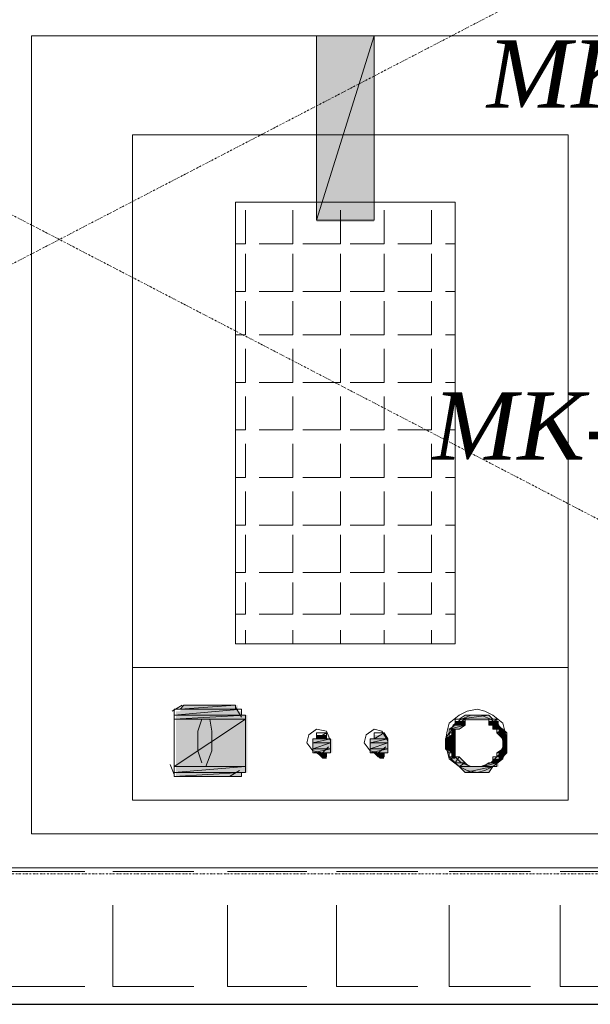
# Model space of a CAD drawing. Header units: millimetres. Extents: x 140304 to 319987, y -10756 to 142544.
# Tile 99 of 203: x 147311 to 147738, y 87578 to 88316. Entities that reach past the tile are written whole.
import ezdxf

# ---------------------------------------------------------------- set-up
doc = ezdxf.new("R2010")
doc.units = ezdxf.units.MM
doc.header["$LTSCALE"] = 10
doc.header["$PDMODE"] = 35
doc.header["$PDSIZE"] = -1000
doc.linetypes.add('DASHDOT', pattern=[1, 0.5, -0.25, 0, -0.25])
doc.layers.get('0').update_dxf_attribs({"linetype": 'CONTINUOUS'})
doc.layers.get('Defpoints').update_dxf_attribs({"color": 253, "linetype": 'CONTINUOUS'})
doc.layers.add('A wall', color=1, linetype='CONTINUOUS', lineweight=15)
doc.layers.add('EQUIPMENT', color=13, linetype='CONTINUOUS', lineweight=18)
doc.layers.add('H', color=7, linetype='CONTINUOUS', lineweight=53, true_color=0x0000d1)
doc.layers.add('hatch', color=7, linetype='CONTINUOUS', lineweight=0, true_color=0x919191)
doc.layers.add('TEXT', color=150, linetype='CONTINUOUS')
doc.styles.get("Standard").update_dxf_attribs({"font": 'verdana.ttf'})
doc.dimstyles.new('LBF 50', dxfattribs={"dimscale": 25, "dimtxt": 1.75, "dimasz": 1.75, "dimexe": 1, "dimexo": 1, "dimgap": 1, "dimtad": 1, "dimdec": 0, "dimrnd": 5, "dimzin": 12, "dimdsep": 46, "dimtxsty": 'Standard', "dimblk": 'CLOSEDBLANK', "dimcen": 0, "dimclrd": 256, "dimclre": 256, "dimclrt": 256, "dimadec": 0, "dimazin": 3, "dimtfac": 1, "dimtdec": 0, "dimtofl": 0, "dimtmove": 0, "dimatfit": 3, "dimldrblk": 'CLOSEDBLANK', "dimfxl": 0.18, "dimtolj": 1, "dimtzin": 0, "dimlwd": -1, "dimlwe": -1, "dimarcsym": 0})

# ---------------------------------------------------------------- blocks, each defined once
blk = doc.blocks.new('_ClosedBlank')
at = {"color": 0, "linetype": 'ByBlock', "lineweight": -2}
for p, q in [((-1, 0.167), (0, 0)), ((-1, 0.167), (-1, -0.167)), ((0, 0), (-1, -0.167))]:
    blk.add_line(p, q, dxfattribs=at)
blk = doc.blocks.new('*D303')
at = {"layer": 'Defpoints', "color": 0, "ltscale": 0.25, "transparency": 16777216}
for p in [(147319.43, 88350.8), (147319.43, 88303.68), (148156.09, 88303.68)]:
    blk.add_point(p, dxfattribs=at)
at = {"layer": 'EQUIPMENT', "ltscale": 0.25, "transparency": 16777216}
for p, q in [((147319.43, 88328.68), (147319.43, 88375.8)), ((148156.09, 88328.68), (148156.09, 88375.8)), ((148112.34, 88350.8), (147363.18, 88350.8))]:
    blk.add_line(p, q, dxfattribs=at)
at = {"layer": 'EQUIPMENT', "ltscale": 0.25, "transparency": 16777216, "xscale": 43.75, "yscale": 43.75, "zscale": 43.75, "rotation": 180}
blk.add_blockref('_ClosedBlank', (147319.43, 88350.8), dxfattribs=at)
at = {"layer": 'EQUIPMENT', "ltscale": 0.25, "transparency": 16777216, "xscale": 43.75, "yscale": 43.75, "zscale": 43.75}
blk.add_blockref('_ClosedBlank', (148156.09, 88350.8), dxfattribs=at)
at = {"layer": 'EQUIPMENT', "ltscale": 0.25, "transparency": 16777216, "insert": (147737.76, 88398.67), "char_height": 43.75, "attachment_point": 5}
blk.add_mtext('\\A1;835', dxfattribs=at)

msp = doc.modelspace()

# ---------------------------------------------------------------- hatches: boundary and pattern name
at = {"layer": 'H', "linetype": 'Continuous'}
for points in [[(147533, 88164.27), (147533, 88303.68), (147576.05, 88303.68), (147576.05, 88164.27), (147533, 88164.27)], [(147430.67, 87797.93), (147433.62, 87802.39), (147473.72, 87802.39), (147473.72, 87797.93), (147430.67, 87797.93)], [(147427.73, 87794.99), (147427.73, 87797.93), (147476.66, 87797.93), (147476.66, 87794.99), (147427.73, 87794.99)], [(147427.73, 87790.53), (147427.73, 87794.99), (147481.12, 87794.99), (147481.12, 87790.53), (147427.73, 87790.53)], [(147641.29, 87790.53), (147644.24, 87794.99), (147662.06, 87794.99), (147665.01, 87790.53), (147641.29, 87790.53)], [(147427.73, 87756.39), (147427.73, 87790.53), (147481.12, 87790.53), (147481.12, 87756.39), (147427.73, 87756.39)], [(147633.9, 87784.56), (147636.84, 87787.5), (147644.24, 87787.5), (147641.29, 87784.56), (147633.9, 87784.56)], [(147636.84, 87787.5), (147636.84, 87790.53), (147644.24, 87790.53), (147644.24, 87787.5), (147636.84, 87787.5)], [(147662.06, 87787.5), (147662.06, 87790.53), (147669.46, 87790.53), (147669.46, 87787.5), (147662.06, 87787.5)], [(147665.01, 87784.56), (147665.01, 87787.5), (147669.46, 87787.5), (147672.4, 87784.56), (147665.01, 87784.56)], [(147533, 87777.16), (147533, 87780.1), (147540.4, 87780.1), (147540.4, 87777.16), (147533, 87777.16)], [(147576.05, 87777.16), (147576.05, 87780.1), (147583.45, 87780.1), (147586.39, 87777.16), (147576.05, 87777.16)], [(147629.44, 87777.16), (147633.9, 87780.1), (147636.84, 87780.1), (147636.84, 87777.16), (147629.44, 87777.16)], [(147633.9, 87780.1), (147633.9, 87784.56), (147636.84, 87784.56), (147636.84, 87780.1), (147633.9, 87780.1)], [(147669.46, 87780.1), (147669.46, 87784.56), (147672.4, 87784.56), (147675.35, 87780.1), (147669.46, 87780.1)], [(147672.4, 87777.16), (147669.46, 87780.1), (147675.35, 87780.1), (147675.35, 87777.16), (147672.4, 87777.16)], [(147530.06, 87772.71), (147530.06, 87777.16), (147544.85, 87777.16), (147544.85, 87772.71), (147530.06, 87772.71)], [(147530.06, 87769.76), (147530.06, 87772.71), (147544.85, 87772.71), (147544.85, 87769.76), (147530.06, 87769.76)], [(147573.02, 87772.71), (147573.02, 87777.16), (147586.39, 87777.16), (147586.39, 87772.71), (147573.02, 87772.71)], [(147573.02, 87769.76), (147573.02, 87772.71), (147586.39, 87772.71), (147586.39, 87769.76), (147573.02, 87769.76)], [(147629.44, 87772.71), (147629.44, 87777.16), (147636.84, 87777.16), (147636.84, 87772.71), (147629.44, 87772.71)], [(147629.44, 87769.76), (147629.44, 87772.71), (147636.84, 87772.71), (147636.84, 87769.76), (147629.44, 87769.76)], [(147672.4, 87772.71), (147672.4, 87777.16), (147675.35, 87777.16), (147675.35, 87772.71), (147672.4, 87772.71)], [(147672.4, 87769.76), (147672.4, 87772.71), (147675.35, 87772.71), (147675.35, 87769.76), (147672.4, 87769.76)], [(147530.06, 87766.74), (147530.06, 87769.76), (147544.85, 87769.76), (147544.85, 87766.74), (147530.06, 87766.74)], [(147537.45, 87762.28), (147533, 87766.74), (147540.4, 87766.74), (147540.4, 87762.28), (147537.45, 87762.28)], [(147573.02, 87766.74), (147573.02, 87769.76), (147586.39, 87769.76), (147586.39, 87766.74), (147573.02, 87766.74)], [(147580.5, 87762.28), (147576.05, 87766.74), (147583.45, 87766.74), (147583.45, 87762.28), (147580.5, 87762.28)], [(147633.9, 87766.74), (147629.44, 87769.76), (147636.84, 87769.76), (147636.84, 87766.74), (147633.9, 87766.74)], [(147633.9, 87762.28), (147633.9, 87766.74), (147636.84, 87766.74), (147636.84, 87762.28), (147633.9, 87762.28)], [(147669.46, 87766.74), (147672.4, 87769.76), (147675.35, 87769.76), (147675.35, 87766.74), (147669.46, 87766.74)], [(147669.46, 87762.28), (147669.46, 87766.74), (147675.35, 87766.74), (147672.4, 87762.28), (147669.46, 87762.28)], [(147636.84, 87759.34), (147633.9, 87762.28), (147641.29, 87762.28), (147644.24, 87759.34), (147636.84, 87759.34)], [(147641.29, 87756.39), (147636.84, 87759.34), (147644.24, 87759.34), (147647.18, 87756.39), (147641.29, 87756.39)], [(147659.04, 87756.39), (147662.06, 87759.34), (147669.46, 87759.34), (147669.46, 87756.39), (147659.04, 87756.39)], [(147665.01, 87759.34), (147665.01, 87762.28), (147672.4, 87762.28), (147669.46, 87759.34), (147665.01, 87759.34)], [(147427.73, 87751.94), (147427.73, 87756.39), (147481.12, 87756.39), (147481.12, 87751.94), (147427.73, 87751.94)], [(147427.73, 87748.99), (147427.73, 87751.94), (147476.66, 87751.94), (147476.66, 87748.99), (147427.73, 87748.99)], [(147644.24, 87751.94), (147641.29, 87756.39), (147665.01, 87756.39), (147662.06, 87751.94), (147644.24, 87751.94)]]:
    msp.add_hatch(color=256, dxfattribs=at).paths.add_polyline_path(points)

# ---------------------------------------------------------------- linework, layer by layer
msp.add_lwpolyline([(144273.19, 87578.39), (155534.29, 87578.39)])
at = {"layer": 'A wall', "ltscale": 0.25}
for points in [[(152566.57, 87680.72), (141919.52, 87680.72)], [(141817.19, 87578.39), (152566.57, 87578.39)]]:
    msp.add_lwpolyline(points, dxfattribs=at)
at = {"layer": 'EQUIPMENT', "color": 6, "linetype": 'DASHDOT', "ltscale": 0.25}
for p, q in [((146425.28, 87676.18), (148255.28, 88626.18)), ((146425.28, 88626.18), (148255.28, 87676.18))]:
    msp.add_line(p, q, dxfattribs=at)
msp.add_lwpolyline([(148255.28, 88626.18), (148255.28, 87676.18), (146425.28, 87676.18), (146425.28, 88626.18)], close=True, dxfattribs=at)
at = {"layer": 'EQUIPMENT'}
for points in [[(148155.87, 88303.68), (147319.43, 88303.68)], [(147319.43, 88303.68), (147319.43, 87705.95)], [(147533, 88165.7), (147576.05, 88303.68)], [(147533, 88165.7), (147576.05, 88303.68)], [(147576.05, 88303.68), (147533, 88303.68)], [(147533, 88303.68), (147533, 88165.7)], [(147576.05, 88303.68), (147576.05, 88165.7)], [(147721.34, 88229.52), (147395.11, 88229.52)], [(147395.11, 88229.52), (147395.11, 87731.17)], [(147721.34, 87731.17), (147721.34, 88229.52)], [(147636.84, 88179.07), (147472.21, 88179.07)], [(147472.21, 88179.07), (147472.21, 87848.38)], [(147636.84, 87848.38), (147636.84, 88179.07)], [(147479.61, 88147.96), (147479.61, 88173.1)], [(147515.17, 88147.96), (147515.17, 88173.1)], [(147550.82, 88147.96), (147550.82, 88173.1)], [(147583.45, 88147.96), (147583.45, 88173.1)], [(147619.01, 88147.96), (147619.01, 88173.1)], [(147576.05, 88165.7), (147533, 88165.7)], [(147479.61, 88147.96), (147472.21, 88147.96)], [(147515.17, 88147.96), (147490.03, 88147.96)], [(147550.82, 88147.96), (147522.66, 88147.96)], [(147583.45, 88147.96), (147558.22, 88147.96)], [(147619.01, 88147.96), (147593.79, 88147.96)], [(147636.84, 88147.96), (147629.44, 88147.96)], [(147479.61, 88112.31), (147479.61, 88140.47)], [(147515.17, 88112.31), (147515.17, 88140.47)], [(147550.82, 88112.31), (147550.82, 88140.47)], [(147583.45, 88112.31), (147583.45, 88140.47)], [(147619.01, 88112.31), (147619.01, 88140.47)], [(147479.61, 88112.31), (147472.21, 88112.31)], [(147515.17, 88112.31), (147490.03, 88112.31)], [(147550.82, 88112.31), (147522.66, 88112.31)], [(147583.45, 88112.31), (147558.22, 88112.31)], [(147619.01, 88112.31), (147593.79, 88112.31)], [(147636.84, 88112.31), (147629.44, 88112.31)], [(147479.61, 88079.68), (147479.61, 88104.91)], [(147515.17, 88079.68), (147515.17, 88104.91)], [(147550.82, 88079.68), (147550.82, 88104.91)], [(147583.45, 88079.68), (147583.45, 88104.91)], [(147619.01, 88079.68), (147619.01, 88104.91)], [(147479.61, 88079.68), (147472.21, 88079.68)], [(147515.17, 88079.68), (147490.03, 88079.68)], [(147550.82, 88079.68), (147522.66, 88079.68)], [(147583.45, 88079.68), (147558.22, 88079.68)], [(147619.01, 88079.68), (147593.79, 88079.68)], [(147636.84, 88079.68), (147629.44, 88079.68)], [(147479.61, 88044.12), (147479.61, 88069.34)], [(147515.17, 88044.12), (147515.17, 88069.34)], [(147550.82, 88044.12), (147550.82, 88069.34)], [(147583.45, 88044.12), (147583.45, 88069.34)], [(147619.01, 88044.12), (147619.01, 88069.34)], [(147479.61, 88044.12), (147472.21, 88044.12)], [(147515.17, 88044.12), (147490.03, 88044.12)], [(147550.82, 88044.12), (147522.66, 88044.12)], [(147583.45, 88044.12), (147558.22, 88044.12)], [(147619.01, 88044.12), (147593.79, 88044.12)], [(147636.84, 88044.12), (147629.44, 88044.12)], [(147479.61, 88008.55), (147479.61, 88033.69)], [(147515.17, 88008.55), (147515.17, 88033.69)], [(147550.82, 88008.55), (147550.82, 88033.69)], [(147583.45, 88008.55), (147583.45, 88033.69)], [(147619.01, 88008.55), (147619.01, 88033.69)], [(147479.61, 88008.55), (147472.21, 88008.55)], [(147515.17, 88008.55), (147490.03, 88008.55)], [(147550.82, 88008.55), (147522.66, 88008.55)], [(147583.45, 88008.55), (147558.22, 88008.55)], [(147619.01, 88008.55), (147593.79, 88008.55)], [(147636.84, 88008.55), (147629.44, 88008.55)], [(147479.61, 87972.9), (147479.61, 87998.13)], [(147515.17, 87972.9), (147515.17, 87998.13)], [(147550.82, 87972.9), (147550.82, 87998.13)], [(147583.45, 87972.9), (147583.45, 87998.13)], [(147619.01, 87972.9), (147619.01, 87998.13)], [(147479.61, 87972.9), (147472.21, 87972.9)], [(147515.17, 87972.9), (147490.03, 87972.9)], [(147550.82, 87972.9), (147522.66, 87972.9)], [(147583.45, 87972.9), (147558.22, 87972.9)], [(147619.01, 87972.9), (147593.79, 87972.9)], [(147636.84, 87972.9), (147629.44, 87972.9)], [(147479.61, 87937.34), (147479.61, 87962.56)], [(147515.17, 87937.34), (147515.17, 87962.56)], [(147550.82, 87937.34), (147550.82, 87962.56)], [(147583.45, 87937.34), (147583.45, 87962.56)], [(147619.01, 87937.34), (147619.01, 87962.56)], [(147479.61, 87937.34), (147472.21, 87937.34)], [(147515.17, 87937.34), (147490.03, 87937.34)], [(147550.82, 87937.34), (147522.66, 87937.34)], [(147583.45, 87937.34), (147558.22, 87937.34)], [(147619.01, 87937.34), (147593.79, 87937.34)], [(147636.84, 87937.34), (147629.44, 87937.34)], [(147479.61, 87901.77), (147479.61, 87929.94)], [(147515.17, 87901.77), (147515.17, 87929.94)], [(147550.82, 87901.77), (147550.82, 87929.94)], [(147583.45, 87901.77), (147583.45, 87929.94)], [(147619.01, 87901.77), (147619.01, 87929.94)], [(147479.61, 87901.77), (147472.21, 87901.77)], [(147515.17, 87901.77), (147490.03, 87901.77)], [(147550.82, 87901.77), (147522.66, 87901.77)], [(147583.45, 87901.77), (147558.22, 87901.77)], [(147619.01, 87901.77), (147593.79, 87901.77)], [(147636.84, 87901.77), (147629.44, 87901.77)], [(147479.61, 87870.58), (147479.61, 87894.29)], [(147515.17, 87870.58), (147515.17, 87894.29)], [(147550.82, 87870.58), (147550.82, 87894.29)], [(147583.45, 87870.58), (147583.45, 87894.29)], [(147619.01, 87870.58), (147619.01, 87894.29)], [(147479.61, 87870.58), (147472.21, 87870.58)], [(147515.17, 87870.58), (147490.03, 87870.58)], [(147550.82, 87870.58), (147522.66, 87870.58)], [(147583.45, 87870.58), (147558.22, 87870.58)], [(147619.01, 87870.58), (147593.79, 87870.58)], [(147636.84, 87870.58), (147629.44, 87870.58)], [(147479.61, 87848.38), (147479.61, 87858.72)], [(147515.17, 87848.38), (147515.17, 87858.72)], [(147550.82, 87848.38), (147550.82, 87858.72)], [(147583.45, 87848.38), (147583.45, 87858.72)], [(147619.01, 87848.38), (147619.01, 87858.72)], [(147472.21, 87848.38), (147636.84, 87848.38)], [(147395.11, 87830.55), (147721.34, 87830.55)], [(147432.19, 87802.39), (147424.7, 87797.93)], [(147430.67, 87799.36), (147472.21, 87802.39)], [(147430.67, 87799.36), (147472.21, 87802.39)], [(147433.62, 87802.39), (147430.67, 87799.36)], [(147472.21, 87802.39), (147433.62, 87802.39)], [(147469.27, 87802.39), (147433.62, 87802.39)], [(147433.62, 87802.39), (147469.27, 87802.39)], [(147469.27, 87802.39), (147433.62, 87802.39)], [(147433.62, 87802.39), (147472.21, 87802.39)], [(147469.27, 87802.39), (147433.62, 87802.39)], [(147472.21, 87802.39), (147469.27, 87802.39)], [(147472.21, 87802.39), (147472.21, 87799.36)], [(147426.22, 87794.99), (147476.66, 87799.36)], [(147426.22, 87794.99), (147476.66, 87799.36)], [(147476.66, 87799.36), (147426.22, 87799.36)], [(147426.22, 87799.36), (147426.22, 87794.99)], [(147476.66, 87799.36), (147426.22, 87799.36)], [(147426.22, 87799.36), (147430.67, 87799.36)], [(147426.22, 87799.36), (147476.66, 87799.36)], [(147476.66, 87799.36), (147426.22, 87799.36)], [(147426.22, 87791.96), (147479.61, 87794.99)], [(147426.22, 87791.96), (147479.61, 87794.99)], [(147479.61, 87794.99), (147426.22, 87794.99)], [(147426.22, 87794.99), (147426.22, 87791.96)], [(147479.61, 87794.99), (147426.22, 87794.99)], [(147426.22, 87794.99), (147479.61, 87794.99)], [(147426.22, 87794.99), (147479.61, 87794.99)], [(147479.61, 87794.99), (147426.22, 87794.99)], [(147476.66, 87794.99), (147426.22, 87794.99)], [(147426.22, 87794.99), (147476.66, 87794.99)], [(147476.66, 87794.99), (147426.22, 87794.99)], [(147426.22, 87794.99), (147479.61, 87794.99)], [(147476.66, 87794.99), (147426.22, 87794.99)], [(147430.67, 87799.36), (147476.66, 87799.36)], [(147472.21, 87799.36), (147430.67, 87799.36)], [(147430.67, 87799.36), (147472.21, 87799.36)], [(147430.67, 87799.36), (147472.21, 87799.36)], [(147472.21, 87799.36), (147430.67, 87799.36)], [(147472.21, 87799.36), (147430.67, 87799.36)], [(147430.67, 87799.36), (147472.21, 87799.36)], [(147472.21, 87799.36), (147430.67, 87799.36)], [(147430.67, 87799.36), (147476.66, 87799.36)], [(147472.21, 87799.36), (147430.67, 87799.36)], [(147476.66, 87793.47), (147472.21, 87800.87)], [(147472.21, 87799.36), (147472.21, 87799.36)], [(147472.21, 87799.36), (147472.21, 87799.36)], [(147476.66, 87799.36), (147472.21, 87799.36)], [(147476.66, 87799.36), (147476.66, 87794.99)], [(147476.66, 87799.36), (147476.66, 87799.36)], [(147479.61, 87794.99), (147476.66, 87794.99)], [(147479.61, 87794.99), (147479.61, 87791.96)], [(147479.61, 87794.99), (147479.61, 87794.99)], [(147479.61, 87794.99), (147479.61, 87794.99)], [(147639.78, 87794.99), (147632.38, 87789.02)], [(147645.75, 87797.93), (147639.78, 87794.99)], [(147639.78, 87791.96), (147662.06, 87794.99)], [(147639.78, 87791.96), (147662.06, 87794.99)], [(147644.24, 87794.99), (147639.78, 87791.96)], [(147648.69, 87794.99), (147641.29, 87791.96)], [(147662.06, 87794.99), (147644.24, 87794.99)], [(147662.06, 87794.99), (147644.24, 87794.99)], [(147644.24, 87794.99), (147657.61, 87794.99)], [(147644.24, 87794.99), (147657.61, 87794.99)], [(147647.18, 87794.99), (147644.24, 87794.99)], [(147653.15, 87799.36), (147645.75, 87797.93)], [(147657.61, 87794.99), (147647.18, 87794.99)], [(147657.61, 87794.99), (147647.18, 87794.99)], [(147647.18, 87794.99), (147654.58, 87794.99)], [(147647.18, 87794.99), (147654.58, 87794.99)], [(147650.21, 87794.99), (147647.18, 87794.99)], [(147656.09, 87794.99), (147648.69, 87794.99)], [(147654.58, 87794.99), (147650.21, 87794.99)], [(147659.04, 87797.93), (147653.15, 87799.36)], [(147654.58, 87794.99), (147657.61, 87794.99)], [(147663.49, 87791.96), (147656.09, 87794.99)], [(147657.61, 87794.99), (147662.06, 87794.99)], [(147665.01, 87794.99), (147659.04, 87797.93)], [(147662.06, 87794.99), (147665.01, 87791.96)], [(147672.4, 87789.02), (147665.01, 87794.99)], [(147426.22, 87756.39), (147479.61, 87791.96)], [(147426.22, 87756.39), (147479.61, 87791.96)], [(147479.61, 87791.96), (147426.22, 87791.96)], [(147426.22, 87791.96), (147426.22, 87756.39)], [(147479.61, 87791.96), (147426.22, 87791.96)], [(147426.22, 87791.96), (147426.22, 87756.39)], [(147446.98, 87791.96), (147444.04, 87783.05)], [(147452.95, 87791.96), (147446.98, 87791.96)], [(147454.38, 87783.05), (147452.95, 87791.96)], [(147479.61, 87791.96), (147479.61, 87756.39)], [(147479.61, 87756.39), (147479.61, 87791.96)], [(147632.38, 87789.02), (147630.87, 87783.05)], [(147632.38, 87784.56), (147644.24, 87787.5)], [(147632.38, 87784.56), (147644.24, 87787.5)], [(147636.84, 87787.5), (147632.38, 87784.56)], [(147635.32, 87787.5), (147632.38, 87780.1)], [(147641.29, 87791.96), (147635.32, 87787.5)], [(147636.84, 87787.5), (147644.24, 87791.96)], [(147636.84, 87787.5), (147644.24, 87791.96)], [(147644.24, 87791.96), (147636.84, 87791.96)], [(147636.84, 87791.96), (147636.84, 87787.5)], [(147644.24, 87791.96), (147636.84, 87791.96)], [(147636.84, 87791.96), (147647.18, 87791.96)], [(147636.84, 87791.96), (147647.18, 87791.96)], [(147639.78, 87791.96), (147636.84, 87791.96)], [(147644.24, 87787.5), (147636.84, 87787.5)], [(147636.84, 87787.5), (147644.24, 87787.5)], [(147644.24, 87787.5), (147636.84, 87787.5)], [(147644.24, 87787.5), (147636.84, 87787.5)], [(147636.84, 87787.5), (147644.24, 87787.5)], [(147644.24, 87787.5), (147636.84, 87787.5)], [(147647.18, 87791.96), (147639.78, 87791.96)], [(147650.21, 87791.96), (147639.78, 87791.96)], [(147639.78, 87791.96), (147650.21, 87791.96)], [(147650.21, 87791.96), (147639.78, 87791.96)], [(147639.78, 87791.96), (147647.18, 87791.96)], [(147639.78, 87791.96), (147665.01, 87791.96)], [(147665.01, 87791.96), (147639.78, 87791.96)], [(147665.01, 87791.96), (147639.78, 87791.96)], [(147639.78, 87791.96), (147665.01, 87791.96)], [(147665.01, 87791.96), (147639.78, 87791.96)], [(147644.24, 87787.5), (147639.78, 87784.56)], [(147644.24, 87791.96), (147644.24, 87787.5)], [(147647.18, 87791.96), (147644.24, 87791.96)], [(147644.24, 87787.5), (147644.24, 87787.5)], [(147647.18, 87791.96), (147650.21, 87791.96)], [(147665.01, 87791.96), (147654.58, 87791.96)], [(147654.58, 87791.96), (147657.61, 87791.96)], [(147667.95, 87791.96), (147657.61, 87791.96)], [(147657.61, 87791.96), (147662.06, 87791.96)], [(147667.95, 87791.96), (147657.61, 87791.96)], [(147657.61, 87791.96), (147665.01, 87791.96)], [(147657.61, 87791.96), (147665.01, 87791.96)], [(147662.06, 87787.5), (147667.95, 87791.96)], [(147662.06, 87787.5), (147667.95, 87791.96)], [(147667.95, 87791.96), (147662.06, 87791.96)], [(147662.06, 87791.96), (147662.06, 87787.5)], [(147667.95, 87791.96), (147662.06, 87791.96)], [(147662.06, 87791.96), (147667.95, 87791.96)], [(147662.06, 87791.96), (147667.95, 87791.96)], [(147665.01, 87787.5), (147662.06, 87787.5)], [(147662.06, 87787.5), (147665.01, 87787.5)], [(147667.95, 87787.5), (147662.06, 87787.5)], [(147669.46, 87787.5), (147663.49, 87791.96)], [(147665.01, 87791.96), (147667.95, 87791.96)], [(147665.01, 87791.96), (147665.01, 87791.96)], [(147665.01, 87784.56), (147667.95, 87787.5)], [(147665.01, 87784.56), (147665.01, 87787.5)], [(147665.01, 87787.5), (147665.01, 87784.56)], [(147667.95, 87791.96), (147667.95, 87787.5)], [(147667.95, 87791.96), (147667.95, 87791.96)], [(147667.95, 87787.5), (147672.4, 87784.56)], [(147667.95, 87787.5), (147667.95, 87787.5)], [(147667.95, 87787.5), (147667.95, 87787.5)], [(147672.4, 87775.65), (147669.46, 87787.5)], [(147673.92, 87783.05), (147672.4, 87789.02)], [(147444.04, 87783.05), (147444.04, 87775.65)], [(147454.38, 87775.65), (147454.38, 87783.05)], [(147527.11, 87780.1), (147525.6, 87774.22)], [(147533, 87784.56), (147527.11, 87780.1)], [(147540.4, 87783.05), (147533, 87784.56)], [(147533, 87777.16), (147540.4, 87781.62)], [(147533, 87777.16), (147540.4, 87781.62)], [(147540.4, 87781.62), (147533, 87781.62)], [(147533, 87781.62), (147533, 87777.16)], [(147540.4, 87781.62), (147533, 87781.62)], [(147533, 87781.62), (147537.45, 87781.62)], [(147533, 87781.62), (147540.4, 87781.62)], [(147540.4, 87781.62), (147533, 87781.62)], [(147537.45, 87781.62), (147540.4, 87781.62)], [(147537.45, 87781.62), (147537.45, 87781.62)], [(147537.45, 87781.62), (147537.45, 87781.62)], [(147537.45, 87781.62), (147540.4, 87781.62)], [(147540.4, 87781.62), (147537.45, 87781.62)], [(147543.42, 87775.65), (147540.4, 87783.05)], [(147540.4, 87781.62), (147540.4, 87777.16)], [(147540.4, 87781.62), (147540.4, 87781.62)], [(147570.08, 87780.1), (147568.56, 87774.22)], [(147576.05, 87784.56), (147570.08, 87780.1)], [(147581.93, 87783.05), (147576.05, 87784.56)], [(147576.05, 87777.16), (147583.45, 87781.62)], [(147576.05, 87777.16), (147583.45, 87781.62)], [(147583.45, 87781.62), (147576.05, 87781.62)], [(147576.05, 87781.62), (147576.05, 87777.16)], [(147583.45, 87781.62), (147576.05, 87781.62)], [(147576.05, 87781.62), (147578.99, 87781.62)], [(147576.05, 87781.62), (147583.45, 87781.62)], [(147583.45, 87781.62), (147576.05, 87781.62)], [(147578.99, 87781.62), (147583.45, 87781.62)], [(147578.99, 87781.62), (147578.99, 87781.62)], [(147578.99, 87781.62), (147578.99, 87781.62)], [(147578.99, 87781.62), (147583.45, 87781.62)], [(147583.45, 87781.62), (147578.99, 87781.62)], [(147586.39, 87775.65), (147581.93, 87783.05)], [(147583.45, 87781.62), (147586.39, 87777.16)], [(147583.45, 87781.62), (147583.45, 87781.62)], [(147630.87, 87783.05), (147629.44, 87775.65)], [(147629.44, 87777.16), (147636.84, 87781.62)], [(147629.44, 87777.16), (147636.84, 87781.62)], [(147632.38, 87781.62), (147629.44, 87777.16)], [(147632.38, 87781.62), (147632.38, 87784.56)], [(147632.38, 87784.56), (147632.38, 87781.62)], [(147639.78, 87784.56), (147632.38, 87784.56)], [(147632.38, 87784.56), (147639.78, 87784.56)], [(147639.78, 87784.56), (147632.38, 87784.56)], [(147632.38, 87784.56), (147636.84, 87784.56)], [(147632.38, 87784.56), (147639.78, 87784.56)], [(147639.78, 87784.56), (147632.38, 87784.56)], [(147639.78, 87784.56), (147632.38, 87784.56)], [(147632.38, 87784.56), (147639.78, 87784.56)], [(147639.78, 87784.56), (147632.38, 87784.56)], [(147636.84, 87781.62), (147632.38, 87781.62)], [(147632.38, 87781.62), (147636.84, 87781.62)], [(147636.84, 87781.62), (147632.38, 87781.62)], [(147636.84, 87781.62), (147632.38, 87781.62)], [(147632.38, 87781.62), (147636.84, 87781.62)], [(147632.38, 87780.1), (147632.38, 87771.19)], [(147636.84, 87781.62), (147636.84, 87784.56)], [(147636.84, 87784.56), (147636.84, 87781.62)], [(147636.84, 87784.56), (147639.78, 87784.56)], [(147636.84, 87781.62), (147636.84, 87777.16)], [(147639.78, 87784.56), (147639.78, 87784.56)], [(147667.95, 87784.56), (147665.01, 87784.56)], [(147665.01, 87784.56), (147667.95, 87784.56)], [(147665.01, 87784.56), (147672.4, 87784.56)], [(147672.4, 87784.56), (147665.01, 87784.56)], [(147672.4, 87784.56), (147665.01, 87784.56)], [(147665.01, 87784.56), (147672.4, 87784.56)], [(147672.4, 87784.56), (147665.01, 87784.56)], [(147667.95, 87781.62), (147672.4, 87784.56)], [(147667.95, 87781.62), (147667.95, 87784.56)], [(147667.95, 87784.56), (147667.95, 87781.62)], [(147672.4, 87777.16), (147667.95, 87781.62)], [(147667.95, 87781.62), (147672.4, 87777.16)], [(147667.95, 87781.62), (147675.35, 87781.62)], [(147675.35, 87781.62), (147667.95, 87781.62)], [(147675.35, 87781.62), (147667.95, 87781.62)], [(147667.95, 87781.62), (147675.35, 87781.62)], [(147675.35, 87781.62), (147667.95, 87781.62)], [(147672.4, 87784.56), (147675.35, 87781.62)], [(147672.4, 87784.56), (147672.4, 87784.56)], [(147672.4, 87784.56), (147672.4, 87784.56)], [(147672.4, 87784.56), (147672.4, 87784.56)], [(147675.35, 87775.65), (147673.92, 87783.05)], [(147675.35, 87777.16), (147675.35, 87781.62)], [(147675.35, 87781.62), (147675.35, 87777.16)], [(147675.35, 87781.62), (147675.35, 87781.62)], [(147444.04, 87775.65), (147444.04, 87768.25)], [(147454.38, 87768.25), (147454.38, 87775.65)], [(147525.6, 87774.22), (147530.06, 87768.25)], [(147530.06, 87774.22), (147543.42, 87777.16)], [(147530.06, 87774.22), (147543.42, 87777.16)], [(147543.42, 87777.16), (147530.06, 87777.16)], [(147530.06, 87777.16), (147530.06, 87774.22)], [(147543.42, 87777.16), (147530.06, 87777.16)], [(147530.06, 87777.16), (147543.42, 87777.16)], [(147530.06, 87777.16), (147543.42, 87777.16)], [(147543.42, 87777.16), (147530.06, 87777.16)], [(147543.42, 87777.16), (147530.06, 87777.16)], [(147530.06, 87777.16), (147540.4, 87777.16)], [(147530.06, 87777.16), (147540.4, 87777.16)], [(147533, 87777.16), (147530.06, 87777.16)], [(147530.06, 87769.76), (147543.42, 87774.22)], [(147530.06, 87769.76), (147543.42, 87774.22)], [(147543.42, 87774.22), (147530.06, 87774.22)], [(147530.06, 87774.22), (147530.06, 87769.76)], [(147543.42, 87774.22), (147530.06, 87774.22)], [(147530.06, 87774.22), (147543.42, 87774.22)], [(147530.06, 87774.22), (147543.42, 87774.22)], [(147543.42, 87774.22), (147530.06, 87774.22)], [(147543.42, 87774.22), (147530.06, 87774.22)], [(147530.06, 87774.22), (147543.42, 87774.22)], [(147543.42, 87774.22), (147530.06, 87774.22)], [(147530.06, 87774.22), (147543.42, 87774.22)], [(147543.42, 87774.22), (147530.06, 87774.22)], [(147540.4, 87777.16), (147533, 87777.16)], [(147540.4, 87777.16), (147533, 87777.16)], [(147540.4, 87777.16), (147543.42, 87777.16)], [(147543.42, 87777.16), (147543.42, 87774.22)], [(147543.42, 87777.16), (147543.42, 87777.16)], [(147543.42, 87777.16), (147543.42, 87777.16)], [(147543.42, 87774.22), (147543.42, 87769.76)], [(147543.42, 87774.22), (147543.42, 87774.22)], [(147543.42, 87774.22), (147543.42, 87774.22)], [(147543.42, 87774.22), (147543.42, 87774.22)], [(147568.56, 87774.22), (147573.02, 87768.25)], [(147573.02, 87774.22), (147586.39, 87777.16)], [(147573.02, 87774.22), (147586.39, 87777.16)], [(147586.39, 87777.16), (147573.02, 87777.16)], [(147573.02, 87777.16), (147573.02, 87774.22)], [(147586.39, 87777.16), (147573.02, 87777.16)], [(147573.02, 87777.16), (147586.39, 87777.16)], [(147573.02, 87777.16), (147586.39, 87777.16)], [(147586.39, 87777.16), (147573.02, 87777.16)], [(147586.39, 87777.16), (147573.02, 87777.16)], [(147573.02, 87777.16), (147586.39, 87777.16)], [(147573.02, 87777.16), (147586.39, 87777.16)], [(147576.05, 87777.16), (147573.02, 87777.16)], [(147573.02, 87769.76), (147586.39, 87774.22)], [(147573.02, 87769.76), (147586.39, 87774.22)], [(147586.39, 87774.22), (147573.02, 87774.22)], [(147573.02, 87774.22), (147573.02, 87769.76)], [(147586.39, 87774.22), (147573.02, 87774.22)], [(147573.02, 87774.22), (147586.39, 87774.22)], [(147573.02, 87774.22), (147586.39, 87774.22)], [(147586.39, 87774.22), (147573.02, 87774.22)], [(147586.39, 87774.22), (147573.02, 87774.22)], [(147573.02, 87774.22), (147586.39, 87774.22)], [(147586.39, 87774.22), (147573.02, 87774.22)], [(147573.02, 87774.22), (147586.39, 87774.22)], [(147586.39, 87774.22), (147573.02, 87774.22)], [(147586.39, 87777.16), (147576.05, 87777.16)], [(147586.39, 87777.16), (147576.05, 87777.16)], [(147586.39, 87777.16), (147586.39, 87774.22)], [(147586.39, 87777.16), (147586.39, 87777.16)], [(147586.39, 87777.16), (147586.39, 87777.16)], [(147586.39, 87777.16), (147586.39, 87777.16)], [(147586.39, 87774.22), (147586.39, 87769.76)], [(147586.39, 87774.22), (147586.39, 87774.22)], [(147586.39, 87774.22), (147586.39, 87774.22)], [(147586.39, 87774.22), (147586.39, 87774.22)], [(147629.44, 87774.22), (147636.84, 87777.16)], [(147629.44, 87774.22), (147636.84, 87777.16)], [(147636.84, 87777.16), (147629.44, 87777.16)], [(147629.44, 87777.16), (147629.44, 87774.22)], [(147629.44, 87777.16), (147636.84, 87777.16)], [(147636.84, 87777.16), (147629.44, 87777.16)], [(147636.84, 87777.16), (147629.44, 87777.16)], [(147629.44, 87777.16), (147636.84, 87777.16)], [(147636.84, 87777.16), (147629.44, 87777.16)], [(147629.44, 87775.65), (147630.87, 87768.25)], [(147629.44, 87769.76), (147636.84, 87774.22)], [(147629.44, 87769.76), (147636.84, 87774.22)], [(147636.84, 87774.22), (147629.44, 87774.22)], [(147629.44, 87774.22), (147629.44, 87769.76)], [(147636.84, 87774.22), (147629.44, 87774.22)], [(147636.84, 87777.16), (147636.84, 87774.22)], [(147636.84, 87777.16), (147636.84, 87777.16)], [(147636.84, 87774.22), (147636.84, 87769.76)], [(147672.4, 87774.22), (147672.4, 87777.16)], [(147672.4, 87777.16), (147672.4, 87774.22)], [(147672.4, 87777.16), (147675.35, 87777.16)], [(147675.35, 87777.16), (147672.4, 87777.16)], [(147675.35, 87777.16), (147672.4, 87777.16)], [(147672.4, 87777.16), (147675.35, 87777.16)], [(147672.4, 87769.76), (147672.4, 87774.22)], [(147672.4, 87774.22), (147672.4, 87769.76)], [(147673.92, 87768.25), (147675.35, 87775.65)], [(147675.35, 87774.22), (147675.35, 87777.16)], [(147675.35, 87777.16), (147675.35, 87774.22)], [(147675.35, 87769.76), (147675.35, 87774.22)], [(147675.35, 87774.22), (147675.35, 87769.76)], [(147444.04, 87768.25), (147446.98, 87759.34)], [(147449.93, 87756.39), (147454.38, 87768.25)], [(147530.06, 87766.74), (147543.42, 87769.76)], [(147530.06, 87766.74), (147543.42, 87769.76)], [(147543.42, 87769.76), (147530.06, 87769.76)], [(147530.06, 87769.76), (147530.06, 87766.74)], [(147543.42, 87769.76), (147530.06, 87769.76)], [(147530.06, 87769.76), (147543.42, 87769.76)], [(147530.06, 87769.76), (147543.42, 87769.76)], [(147543.42, 87769.76), (147530.06, 87769.76)], [(147543.42, 87769.76), (147530.06, 87769.76)], [(147530.06, 87768.25), (147537.45, 87766.74)], [(147543.42, 87766.74), (147530.06, 87766.74)], [(147530.06, 87766.74), (147533, 87766.74)], [(147543.42, 87766.74), (147530.06, 87766.74)], [(147530.06, 87766.74), (147543.42, 87766.74)], [(147530.06, 87766.74), (147543.42, 87766.74)], [(147543.42, 87766.74), (147530.06, 87766.74)], [(147543.42, 87766.74), (147530.06, 87766.74)], [(147537.45, 87763.79), (147533, 87766.74)], [(147533, 87766.74), (147537.45, 87763.79)], [(147540.4, 87766.74), (147533, 87766.74)], [(147533, 87766.74), (147540.4, 87766.74)], [(147533, 87766.74), (147540.4, 87766.74)], [(147540.4, 87766.74), (147533, 87766.74)], [(147540.4, 87766.74), (147533, 87766.74)], [(147533, 87766.74), (147543.42, 87766.74)], [(147533, 87766.74), (147543.42, 87766.74)], [(147537.45, 87766.74), (147541.91, 87771.19)], [(147540.4, 87763.79), (147540.4, 87766.74)], [(147540.4, 87766.74), (147540.4, 87763.79)], [(147540.4, 87766.74), (147540.4, 87766.74)], [(147540.4, 87766.74), (147540.4, 87766.74)], [(147543.42, 87766.74), (147540.4, 87766.74)], [(147543.42, 87769.76), (147543.42, 87766.74)], [(147543.42, 87769.76), (147543.42, 87769.76)], [(147543.42, 87769.76), (147543.42, 87769.76)], [(147543.42, 87766.74), (147543.42, 87766.74)], [(147543.42, 87766.74), (147543.42, 87766.74)], [(147573.02, 87766.74), (147586.39, 87769.76)], [(147573.02, 87766.74), (147586.39, 87769.76)], [(147586.39, 87769.76), (147573.02, 87769.76)], [(147573.02, 87769.76), (147573.02, 87766.74)], [(147586.39, 87769.76), (147573.02, 87769.76)], [(147573.02, 87769.76), (147586.39, 87769.76)], [(147573.02, 87769.76), (147586.39, 87769.76)], [(147586.39, 87769.76), (147573.02, 87769.76)], [(147586.39, 87769.76), (147573.02, 87769.76)], [(147573.02, 87768.25), (147578.99, 87766.74)], [(147586.39, 87766.74), (147573.02, 87766.74)], [(147573.02, 87766.74), (147576.05, 87766.74)], [(147586.39, 87766.74), (147573.02, 87766.74)], [(147573.02, 87766.74), (147586.39, 87766.74)], [(147573.02, 87766.74), (147586.39, 87766.74)], [(147586.39, 87766.74), (147573.02, 87766.74)], [(147586.39, 87766.74), (147573.02, 87766.74)], [(147578.99, 87763.79), (147576.05, 87766.74)], [(147576.05, 87766.74), (147578.99, 87763.79)], [(147586.39, 87766.74), (147576.05, 87766.74)], [(147576.05, 87766.74), (147586.39, 87766.74)], [(147586.39, 87766.74), (147576.05, 87766.74)], [(147576.05, 87766.74), (147583.45, 87766.74)], [(147586.39, 87766.74), (147576.05, 87766.74)], [(147576.05, 87766.74), (147586.39, 87766.74)], [(147576.05, 87766.74), (147586.39, 87766.74)], [(147578.99, 87766.74), (147584.88, 87771.19)], [(147583.45, 87763.79), (147583.45, 87766.74)], [(147583.45, 87766.74), (147583.45, 87763.79)], [(147583.45, 87766.74), (147586.39, 87766.74)], [(147586.39, 87769.76), (147586.39, 87766.74)], [(147586.39, 87769.76), (147586.39, 87769.76)], [(147586.39, 87769.76), (147586.39, 87769.76)], [(147586.39, 87766.74), (147586.39, 87766.74)], [(147586.39, 87766.74), (147586.39, 87766.74)], [(147586.39, 87766.74), (147586.39, 87766.74)], [(147632.38, 87766.74), (147629.44, 87769.76)], [(147629.44, 87769.76), (147632.38, 87766.74)], [(147629.44, 87769.76), (147636.84, 87769.76)], [(147636.84, 87769.76), (147629.44, 87769.76)], [(147636.84, 87769.76), (147629.44, 87769.76)], [(147629.44, 87769.76), (147636.84, 87769.76)], [(147636.84, 87769.76), (147629.44, 87769.76)], [(147630.87, 87768.25), (147632.38, 87762.28)], [(147632.38, 87771.19), (147635.32, 87765.31)], [(147632.38, 87763.79), (147632.38, 87766.74)], [(147632.38, 87766.74), (147632.38, 87763.79)], [(147632.38, 87766.74), (147636.84, 87766.74)], [(147636.84, 87766.74), (147632.38, 87766.74)], [(147636.84, 87766.74), (147632.38, 87766.74)], [(147632.38, 87766.74), (147636.84, 87766.74)], [(147635.32, 87765.31), (147641.29, 87759.34)], [(147636.84, 87766.74), (147636.84, 87769.76)], [(147636.84, 87769.76), (147636.84, 87766.74)], [(147636.84, 87769.76), (147636.84, 87769.76)], [(147636.84, 87763.79), (147636.84, 87766.74)], [(147636.84, 87766.74), (147636.84, 87763.79)], [(147663.49, 87759.34), (147669.46, 87765.31)], [(147667.95, 87766.74), (147675.35, 87769.76)], [(147667.95, 87766.74), (147675.35, 87769.76)], [(147672.4, 87769.76), (147667.95, 87766.74)], [(147667.95, 87763.79), (147675.35, 87766.74)], [(147675.35, 87766.74), (147667.95, 87766.74)], [(147667.95, 87766.74), (147667.95, 87763.79)], [(147667.95, 87766.74), (147675.35, 87766.74)], [(147675.35, 87766.74), (147667.95, 87766.74)], [(147675.35, 87766.74), (147667.95, 87766.74)], [(147667.95, 87766.74), (147675.35, 87766.74)], [(147675.35, 87766.74), (147667.95, 87766.74)], [(147669.46, 87765.31), (147672.4, 87771.19)], [(147675.35, 87769.76), (147672.4, 87769.76)], [(147672.4, 87769.76), (147675.35, 87769.76)], [(147675.35, 87769.76), (147672.4, 87769.76)], [(147675.35, 87769.76), (147672.4, 87769.76)], [(147672.4, 87769.76), (147675.35, 87769.76)], [(147672.4, 87762.28), (147673.92, 87768.25)], [(147672.4, 87763.79), (147675.35, 87766.74)], [(147675.35, 87766.74), (147672.4, 87763.79)], [(147675.35, 87769.76), (147675.35, 87766.74)], [(147675.35, 87766.74), (147675.35, 87766.74)], [(147423.27, 87757.91), (147426.22, 87750.42)], [(147537.45, 87763.79), (147540.4, 87763.79)], [(147540.4, 87763.79), (147537.45, 87763.79)], [(147540.4, 87763.79), (147537.45, 87763.79)], [(147537.45, 87763.79), (147540.4, 87763.79)], [(147578.99, 87763.79), (147583.45, 87763.79)], [(147583.45, 87763.79), (147578.99, 87763.79)], [(147583.45, 87763.79), (147578.99, 87763.79)], [(147578.99, 87763.79), (147583.45, 87763.79)], [(147636.84, 87759.34), (147632.38, 87763.79)], [(147632.38, 87763.79), (147636.84, 87759.34)], [(147632.38, 87763.79), (147639.78, 87763.79)], [(147639.78, 87763.79), (147632.38, 87763.79)], [(147639.78, 87763.79), (147632.38, 87763.79)], [(147632.38, 87763.79), (147639.78, 87763.79)], [(147636.84, 87763.79), (147632.38, 87763.79)], [(147632.38, 87763.79), (147636.84, 87763.79)], [(147632.38, 87762.28), (147639.78, 87756.39)], [(147636.84, 87759.34), (147639.78, 87763.79)], [(147636.84, 87763.79), (147639.78, 87763.79)], [(147639.78, 87763.79), (147636.84, 87763.79)], [(147639.78, 87756.39), (147636.84, 87759.34)], [(147636.84, 87759.34), (147639.78, 87756.39)], [(147636.84, 87759.34), (147644.24, 87759.34)], [(147644.24, 87759.34), (147636.84, 87759.34)], [(147644.24, 87759.34), (147636.84, 87759.34)], [(147636.84, 87759.34), (147644.24, 87759.34)], [(147636.84, 87759.34), (147644.24, 87759.34)], [(147644.24, 87759.34), (147636.84, 87759.34)], [(147644.24, 87759.34), (147636.84, 87759.34)], [(147636.84, 87759.34), (147644.24, 87759.34)], [(147644.24, 87759.34), (147636.84, 87759.34)], [(147639.78, 87763.79), (147644.24, 87759.34)], [(147639.78, 87763.79), (147639.78, 87763.79)], [(147639.78, 87756.39), (147644.24, 87759.34)], [(147641.29, 87759.34), (147648.69, 87756.39)], [(147644.24, 87759.34), (147647.18, 87756.39)], [(147644.24, 87759.34), (147644.24, 87759.34)], [(147644.24, 87759.34), (147644.24, 87759.34)], [(147656.09, 87756.39), (147663.49, 87759.34)], [(147657.61, 87756.39), (147667.95, 87759.34)], [(147657.61, 87756.39), (147667.95, 87759.34)], [(147662.06, 87759.34), (147657.61, 87756.39)], [(147667.95, 87759.34), (147662.06, 87759.34)], [(147662.06, 87759.34), (147667.95, 87759.34)], [(147667.95, 87759.34), (147662.06, 87759.34)], [(147667.95, 87759.34), (147662.06, 87759.34)], [(147662.06, 87759.34), (147667.95, 87759.34)], [(147667.95, 87759.34), (147662.06, 87759.34)], [(147662.06, 87759.34), (147667.95, 87759.34)], [(147662.06, 87759.34), (147667.95, 87759.34)], [(147665.01, 87759.34), (147662.06, 87759.34)], [(147665.01, 87759.34), (147672.4, 87763.79)], [(147672.4, 87763.79), (147665.01, 87763.79)], [(147665.01, 87763.79), (147665.01, 87759.34)], [(147665.01, 87763.79), (147672.4, 87763.79)], [(147672.4, 87763.79), (147665.01, 87763.79)], [(147672.4, 87763.79), (147665.01, 87763.79)], [(147665.01, 87763.79), (147672.4, 87763.79)], [(147672.4, 87763.79), (147665.01, 87763.79)], [(147665.01, 87763.79), (147672.4, 87763.79)], [(147665.01, 87763.79), (147672.4, 87763.79)], [(147667.95, 87763.79), (147665.01, 87763.79)], [(147665.01, 87756.39), (147672.4, 87762.28)], [(147667.95, 87759.34), (147665.01, 87759.34)], [(147667.95, 87759.34), (147672.4, 87763.79)], [(147672.4, 87763.79), (147667.95, 87759.34)], [(147672.4, 87763.79), (147667.95, 87763.79)], [(147667.95, 87759.34), (147667.95, 87756.39)], [(147667.95, 87759.34), (147667.95, 87759.34)], [(147667.95, 87759.34), (147667.95, 87759.34)], [(147672.4, 87763.79), (147672.4, 87763.79)], [(147672.4, 87763.79), (147672.4, 87763.79)], [(147426.22, 87751.94), (147479.61, 87756.39)], [(147426.22, 87751.94), (147479.61, 87756.39)], [(147479.61, 87756.39), (147426.22, 87756.39)], [(147426.22, 87756.39), (147426.22, 87751.94)], [(147479.61, 87756.39), (147426.22, 87756.39)], [(147426.22, 87756.39), (147479.61, 87756.39)], [(147426.22, 87756.39), (147479.61, 87756.39)], [(147479.61, 87756.39), (147426.22, 87756.39)], [(147479.61, 87756.39), (147426.22, 87756.39)], [(147426.22, 87748.99), (147476.66, 87751.94)], [(147426.22, 87748.99), (147476.66, 87751.94)], [(147476.66, 87751.94), (147426.22, 87751.94)], [(147426.22, 87751.94), (147426.22, 87748.99)], [(147479.61, 87751.94), (147426.22, 87751.94)], [(147426.22, 87751.94), (147479.61, 87751.94)], [(147479.61, 87751.94), (147426.22, 87751.94)], [(147426.22, 87751.94), (147476.66, 87751.94)], [(147479.61, 87751.94), (147426.22, 87751.94)], [(147467.75, 87748.99), (147475.15, 87753.45)], [(147476.66, 87751.94), (147476.66, 87748.99)], [(147476.66, 87751.94), (147479.61, 87751.94)], [(147479.61, 87756.39), (147479.61, 87751.94)], [(147479.61, 87756.39), (147479.61, 87756.39)], [(147479.61, 87756.39), (147479.61, 87756.39)], [(147665.01, 87756.39), (147639.78, 87756.39)], [(147639.78, 87756.39), (147644.24, 87751.94)], [(147665.01, 87756.39), (147639.78, 87756.39)], [(147639.78, 87756.39), (147665.01, 87756.39)], [(147639.78, 87756.39), (147665.01, 87756.39)], [(147665.01, 87756.39), (147639.78, 87756.39)], [(147647.18, 87756.39), (147639.78, 87756.39)], [(147639.78, 87756.39), (147647.18, 87756.39)], [(147647.18, 87756.39), (147639.78, 87756.39)], [(147639.78, 87756.39), (147650.21, 87756.39)], [(147647.18, 87756.39), (147639.78, 87756.39)], [(147639.78, 87756.39), (147645.75, 87753.45)], [(147644.24, 87751.94), (147665.01, 87756.39)], [(147644.24, 87751.94), (147665.01, 87756.39)], [(147662.06, 87751.94), (147644.24, 87751.94)], [(147644.24, 87751.94), (147647.18, 87751.94)], [(147662.06, 87751.94), (147644.24, 87751.94)], [(147645.75, 87753.45), (147653.15, 87751.94)], [(147650.21, 87756.39), (147647.18, 87756.39)], [(147657.61, 87751.94), (147647.18, 87751.94)], [(147647.18, 87751.94), (147650.21, 87751.94)], [(147657.61, 87751.94), (147647.18, 87751.94)], [(147647.18, 87751.94), (147662.06, 87751.94)], [(147647.18, 87751.94), (147662.06, 87751.94)], [(147648.69, 87756.39), (147656.09, 87756.39)], [(147650.21, 87751.94), (147657.61, 87751.94)], [(147653.15, 87751.94), (147659.04, 87753.45)], [(147665.01, 87756.39), (147654.58, 87756.39)], [(147654.58, 87756.39), (147667.95, 87756.39)], [(147654.58, 87756.39), (147667.95, 87756.39)], [(147657.61, 87756.39), (147654.58, 87756.39)], [(147654.58, 87751.94), (147657.61, 87751.94)], [(147657.61, 87751.94), (147654.58, 87751.94)], [(147667.95, 87756.39), (147657.61, 87756.39)], [(147667.95, 87756.39), (147657.61, 87756.39)], [(147662.06, 87751.94), (147657.61, 87751.94)], [(147659.04, 87753.45), (147665.01, 87756.39)], [(147665.01, 87756.39), (147662.06, 87751.94)], [(147665.01, 87756.39), (147665.01, 87756.39)], [(147665.01, 87756.39), (147665.01, 87756.39)], [(147667.95, 87756.39), (147665.01, 87756.39)], [(147476.66, 87748.99), (147426.22, 87748.99)], [(147426.22, 87748.99), (147430.67, 87748.99)], [(147476.66, 87748.99), (147426.22, 87748.99)], [(147472.21, 87748.99), (147430.67, 87748.99)], [(147430.67, 87748.99), (147433.62, 87748.99)], [(147472.21, 87748.99), (147430.67, 87748.99)], [(147430.67, 87748.99), (147472.21, 87748.99)], [(147430.67, 87748.99), (147472.21, 87748.99)], [(147472.21, 87748.99), (147430.67, 87748.99)], [(147476.66, 87748.99), (147430.67, 87748.99)], [(147430.67, 87748.99), (147476.66, 87748.99)], [(147476.66, 87748.99), (147430.67, 87748.99)], [(147430.67, 87748.99), (147472.21, 87748.99)], [(147476.66, 87748.99), (147430.67, 87748.99)], [(147430.67, 87748.99), (147476.66, 87748.99)], [(147430.67, 87748.99), (147476.66, 87748.99)], [(147472.21, 87748.99), (147433.62, 87748.99)], [(147433.62, 87748.99), (147472.21, 87748.99)], [(147472.21, 87748.99), (147433.62, 87748.99)], [(147433.62, 87748.99), (147469.27, 87748.99)], [(147472.21, 87748.99), (147433.62, 87748.99)], [(147433.62, 87748.99), (147472.21, 87748.99)], [(147433.62, 87748.99), (147472.21, 87748.99)], [(147433.62, 87748.99), (147469.27, 87748.99)], [(147469.27, 87748.99), (147472.21, 87748.99)], [(147472.21, 87748.99), (147472.21, 87748.99)], [(147472.21, 87748.99), (147472.21, 87748.99)], [(147472.21, 87748.99), (147472.21, 87748.99)], [(147472.21, 87748.99), (147476.66, 87748.99)], [(147476.66, 87748.99), (147476.66, 87748.99)], [(147395.11, 87731.17), (147721.34, 87731.17)], [(147319.43, 87705.95), (148155.87, 87705.95)], [(146017.28, 87680.72), (149808.05, 87680.72)]]:
    msp.add_lwpolyline(points, dxfattribs=at)
at = {"layer": 'hatch', "color": 5, "true_color": 0x0e19f1}
for points in [[(147294.21, 87677.78), (147359.46, 87677.78)], [(147380.22, 87677.78), (147441.01, 87677.78)], [(147466.24, 87677.78), (147525.6, 87677.78)], [(147547.8, 87677.78), (147608.67, 87677.78)], [(147632.38, 87677.78), (147693.17, 87677.78)], [(147715.45, 87677.78), (147774.73, 87677.78)], [(147380.22, 87591.76), (147380.22, 87652.55)], [(147466.24, 87591.76), (147466.24, 87652.55)], [(147547.8, 87591.76), (147547.8, 87652.55)], [(147632.38, 87591.76), (147632.38, 87652.55)], [(147715.45, 87591.76), (147715.45, 87652.55)], [(147294.21, 87591.76), (147359.46, 87591.76)], [(147380.22, 87591.76), (147441.01, 87591.76)], [(147466.24, 87591.76), (147525.6, 87591.76)], [(147547.8, 87591.76), (147608.67, 87591.76)], [(147632.38, 87591.76), (147693.17, 87591.76)], [(147715.45, 87591.76), (147774.73, 87591.76)]]:
    msp.add_lwpolyline(points, dxfattribs=at)

# ---------------------------------------------------------------- texts
at = {"layer": 'TEXT', "color": 1, "char_height": 50.4484, "attachment_point": 7}
for s, insert in [('{\\fTimes New Roman|b0|i1|c0|p18;MK-36}', (147660.38, 88249.16)), ('{\\fTimes New Roman|b0|i1|c0|p18;MK-37}', (147619.8, 87985.51))]:
    msp.add_mtext(s, dxfattribs=dict(at, insert=insert))

# ---------------------------------------------------------------- dimensions: what is measured, and where the dimension line sits
at = {"layer": 'EQUIPMENT', "color": 6, "ltscale": 0.25}
dim = msp.add_linear_dim(base=(147319.43, 88350.8), p1=(148156.09, 88303.68), p2=(147319.43, 88303.68), dimstyle='LBF 50', dxfattribs=at)
dim.commit()
dim.dimension.update_dxf_attribs({"geometry": '*D303', "text_midpoint": (147737.76, 88398.67)})

doc.saveas('drawing.dxf')
